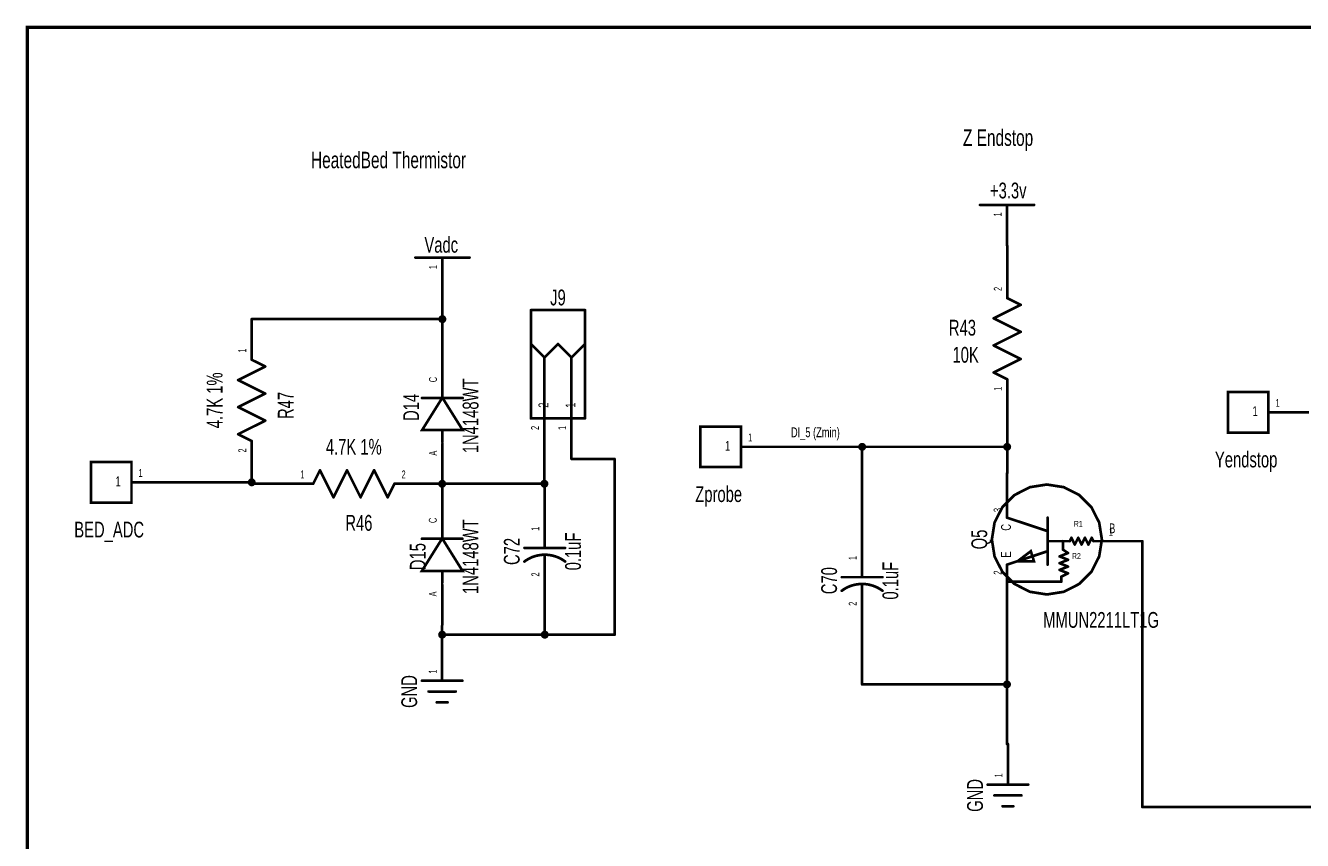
# Model space of a CAD drawing. Extents: x -0.2 to 11.3, y -0.6 to 7.5.
# Tile 3 of 8: x -0.2 to 4.5, y 4.5 to 7.5. Entities that reach past the tile are written whole.
import ezdxf
from ezdxf.enums import TextEntityAlignment as Align

# ---------------------------------------------------------------- set-up
doc = ezdxf.new("R2010")
doc.units = 0
for name, color, linetype in [('Element', 253, 'CONTINUOUS'), ('Net', 50, 'CONTINUOUS'), ('Pin', 50, 'CONTINUOUS'), ('Shapes', 252, 'CONTINUOUS'), ('Titles', 253, 'CONTINUOUS')]:
    doc.layers.add(name, color=color, linetype=linetype)

msp = doc.modelspace()

# ---------------------------------------------------------------- linework, layer by layer
at = {"layer": 'Element', "linetype": 'CONTINUOUS'}
for points, const_width in [([(3.2837, 6.8212), (3.4837, 6.8212)], 0.0098), ([(1.1984, 6.6266), (1.3984, 6.6266)], 0.0098), ([(3.434, 6.4521), (3.384, 6.4771)], 0.0098), ([(1.6249, 6.4325), (1.8249, 6.4325)], 0.0098), ([(1.6249, 6.4325), (1.6249, 6.0325)], 0.0098), ([(1.8249, 6.4325), (1.8249, 6.0325)], 0.0098), ([(3.334, 6.4021), (3.434, 6.4521)], 0.0098), ([(3.434, 6.3521), (3.334, 6.4021)], 0.0098), ([(3.334, 6.3021), (3.434, 6.3521)], 0.0098), ([(1.6249, 6.3075), (1.6749, 6.2575)], 0.0098), ([(1.7249, 6.3075), (1.6749, 6.2575)], 0.0098), ([(1.7249, 6.3075), (1.7749, 6.2575)], 0.0098), ([(1.8249, 6.3075), (1.7749, 6.2575)], 0.0098), ([(3.434, 6.2521), (3.334, 6.3021)], 0.0098), ([(0.6438, 6.2242), (0.5438, 6.1742)], 0.0098), ([(0.5938, 6.2492), (0.6438, 6.2242)], 0.0098), ([(1.6749, 6.2575), (1.6749, 6.0325)], 0.0098), ([(1.7749, 6.2575), (1.7749, 6.0325)], 0.0098), ([(3.334, 6.2021), (3.434, 6.2521)], 0.0098), ([(0.5438, 6.1742), (0.6438, 6.1242)], 0.0098), ([(3.384, 6.1771), (3.334, 6.2021)], 0.0098), ([(1.298, 6.1452), (1.298, 6.1082)], 0.0098), ([(4.3491, 6.1304), (4.1992, 6.1304), (4.1992, 5.9804), (4.3491, 5.9804), (4.3491, 6.1304)], 0.0098), ([(0.6438, 6.1242), (0.5438, 6.0742)], 0.0098), ([(1.298, 6.1092), (1.223, 5.9892), (1.373, 5.9892), (1.298, 6.1092)], 0.0098), ([(1.223, 6.108), (1.373, 6.108)], 0.0098), ([(0.5438, 6.0742), (0.6438, 6.0242)], 0.0098), ([(1.8249, 6.0325), (1.6249, 6.0325)], 0.0098), ([(0.6438, 6.0242), (0.5438, 5.9742)], 0.0098), ([(2.401, 6.0025), (2.2511, 6.0025), (2.2511, 5.8525), (2.401, 5.8525), (2.401, 6.0025)], 0.0098), ([(0.5438, 5.9742), (0.5938, 5.9492)], 0.0098), ([(1.298, 5.9832), (1.298, 5.9452)], 0.0098), ([(0.1499, 5.8714), (0, 5.8714), (0, 5.7214), (0.1499, 5.7214), (0.1499, 5.8714)], 0.0098), ([(0.8209, 5.791), (0.8459, 5.841)], 0.0098), ([(0.8459, 5.841), (0.8959, 5.741)], 0.0098), ([(0.8959, 5.741), (0.9459, 5.841)], 0.0098), ([(0.9459, 5.841), (0.9959, 5.741)], 0.0098), ([(0.9959, 5.741), (1.0459, 5.841)], 0.0098), ([(1.0459, 5.841), (1.0959, 5.741)], 0.0098), ([(1.0959, 5.741), (1.1209, 5.791)], 0.0098), ([(3.3275, 5.5852), (3.3374, 5.5224), (3.3663, 5.4658), (3.4112, 5.4209), (3.4679, 5.392), (3.5306, 5.3821), (3.5934, 5.392), (3.65, 5.4209), (3.695, 5.4658), (3.7238, 5.5224), (3.7338, 5.5852), (3.7238, 5.648), (3.695, 5.7046), (3.65, 5.7495), (3.5934, 5.7784), (3.5306, 5.7883), (3.4679, 5.7784), (3.4112, 5.7495), (3.3663, 5.7046), (3.3374, 5.648), (3.3275, 5.5852)], 0.01), ([(3.3833, 5.666), (3.3833, 5.679)], 0.0098), ([(3.5333, 5.616), (3.3833, 5.666)], 0.0098), ([(3.5333, 5.492), (3.5333, 5.666)], 0.0098), ([(1.2974, 5.6251), (1.2974, 5.5881)], 0.0098), ([(1.2974, 5.5891), (1.2224, 5.4691), (1.3724, 5.4691), (1.2974, 5.5891)], 0.0098), ([(1.2224, 5.5879), (1.3724, 5.5879)], 0.0098), ([(1.6763, 5.591), (1.6763, 5.554)], 0.0098), ([(3.5833, 5.579), (3.5333, 5.579)], 0.0098), ([(3.615, 5.579), (3.5838, 5.579)], 0.0098), ([(3.59, 5.579), (3.59, 5.5477)], 0.0098), ([(3.6213, 5.5915), (3.615, 5.579)], 0.0098), ([(3.6338, 5.5665), (3.6213, 5.5915)], 0.0098), ([(3.6463, 5.5915), (3.6338, 5.5665)], 0.0098), ([(3.6588, 5.5665), (3.6463, 5.5915)], 0.0098), ([(3.6713, 5.5915), (3.6588, 5.5665)], 0.0098), ([(3.6838, 5.5665), (3.6713, 5.5915)], 0.0098), ([(3.6963, 5.5915), (3.6838, 5.5665)], 0.0098), ([(3.7025, 5.579), (3.6963, 5.5915)], 0.0098), ([(3.7338, 5.579), (3.7025, 5.579)], 0.0098), ([(1.7515, 5.5038), (1.7449, 5.5084), (1.738, 5.5127), (1.7309, 5.5164), (1.7235, 5.5197), (1.7159, 5.5225), (1.7082, 5.5248), (1.7003, 5.5266), (1.6924, 5.5279), (1.6843, 5.5287), (1.6763, 5.529), (1.6682, 5.5287), (1.6602, 5.5279), (1.6522, 5.5266), (1.6443, 5.5248), (1.6366, 5.5225), (1.629, 5.5197), (1.6217, 5.5164), (1.6145, 5.5126), (1.6076, 5.5084), (1.601, 5.5038)], 0.01), ([(1.6013, 5.554), (1.7513, 5.554)], 0.0098), ([(1.6763, 5.529), (1.6763, 5.491)], 0.0098), ([(3.5333, 5.542), (3.3833, 5.492)], 0.0098), ([(3.4213, 5.504), (3.4833, 5.504), (3.4713, 5.542), (3.4213, 5.504)], 0.0098), ([(3.6088, 5.5352), (3.5775, 5.5227)], 0.0098), ([(3.5775, 5.5227), (3.6088, 5.5102)], 0.0098), ([(3.59, 5.5477), (3.6088, 5.5352)], 0.0098), ([(2.8483, 5.483), (2.8483, 5.446)], 0.0098), ([(3.3833, 5.479), (3.3833, 5.492)], 0.0098), ([(3.6088, 5.5102), (3.5775, 5.4977)], 0.0098), ([(3.5775, 5.4977), (3.6088, 5.4852)], 0.0098), ([(3.6088, 5.4852), (3.5775, 5.4727)], 0.0098), ([(3.5775, 5.4727), (3.6088, 5.4602)], 0.0098), ([(1.2974, 5.4631), (1.2974, 5.4251)], 0.0098), ([(2.9235, 5.3958), (2.9169, 5.4004), (2.91, 5.4047), (2.9029, 5.4084), (2.8955, 5.4117), (2.8879, 5.4145), (2.8802, 5.4168), (2.8723, 5.4186), (2.8644, 5.4199), (2.8563, 5.4207), (2.8483, 5.421), (2.8402, 5.4207), (2.8322, 5.4199), (2.8242, 5.4186), (2.8163, 5.4168), (2.8086, 5.4145), (2.801, 5.4117), (2.7937, 5.4084), (2.7865, 5.4046), (2.7796, 5.4004), (2.773, 5.3958)], 0.01), ([(2.7733, 5.446), (2.9233, 5.446)], 0.0098), ([(2.8483, 5.421), (2.8483, 5.383)], 0.0098), ([(3.5838, 5.429), (3.39, 5.429)], 0.0098), ([(3.6088, 5.4602), (3.5838, 5.4477)], 0.0098), ([(3.5838, 5.4477), (3.5838, 5.429)], 0.0098), ([(1.2222, 5.0636), (1.3722, 5.0636)], 0.0098), ([(1.2472, 5.0236), (1.3472, 5.0236)], 0.0098), ([(1.2772, 4.9836), (1.3172, 4.9836)], 0.0098), ([(3.3118, 4.6797), (3.4618, 4.6797)], 0.0098), ([(3.3368, 4.6397), (3.4368, 4.6397)], 0.0098), ([(3.3668, 4.5997), (3.4068, 4.5997)], 0.0098)]:
    msp.add_lwpolyline(points, dxfattribs=dict(at, const_width=const_width))
for points, const_width in [([(3.2812, 6.8212, 1), (3.2861, 6.8212, 1), (3.2812, 6.8212, 1)], 0.0049), ([(3.4812, 6.8212, 1), (3.4861, 6.8212, 1), (3.4812, 6.8212, 1)], 0.0049), ([(1.196, 6.6266, 1), (1.2009, 6.6266, 1), (1.196, 6.6266, 1)], 0.0049), ([(1.396, 6.6266, 1), (1.4009, 6.6266, 1), (1.396, 6.6266, 1)], 0.0049), ([(3.3816, 6.4771, 1), (3.3865, 6.4771, 1), (3.3816, 6.4771, 1)], 0.0049), ([(1.6225, 6.4325, 1), (1.6274, 6.4325, 1), (1.6225, 6.4325, 1)], 0.0049), ([(1.6225, 6.4325, 1), (1.6274, 6.4325, 1), (1.6225, 6.4325, 1)], 0.0049), ([(1.8225, 6.4325, 1), (1.8274, 6.4325, 1), (1.8225, 6.4325, 1)], 0.0049), ([(1.8225, 6.4325, 1), (1.8274, 6.4325, 1), (1.8225, 6.4325, 1)], 0.0049), ([(3.4316, 6.4521, 1), (3.4365, 6.4521, 1), (3.4316, 6.4521, 1)], 0.0049), ([(3.4316, 6.4521, 1), (3.4365, 6.4521, 1), (3.4316, 6.4521, 1)], 0.0049), ([(3.3316, 6.4021, 1), (3.3365, 6.4021, 1), (3.3316, 6.4021, 1)], 0.0049), ([(3.3316, 6.4021, 1), (3.3365, 6.4021, 1), (3.3316, 6.4021, 1)], 0.0049), ([(3.4316, 6.3521, 1), (3.4365, 6.3521, 1), (3.4316, 6.3521, 1)], 0.0049), ([(3.4316, 6.3521, 1), (3.4365, 6.3521, 1), (3.4316, 6.3521, 1)], 0.0049), ([(1.6225, 6.3075, 1), (1.6274, 6.3075, 1), (1.6225, 6.3075, 1)], 0.0049), ([(1.7225, 6.3075, 1), (1.7274, 6.3075, 1), (1.7225, 6.3075, 1)], 0.0049), ([(1.7225, 6.3075, 1), (1.7274, 6.3075, 1), (1.7225, 6.3075, 1)], 0.0049), ([(1.8225, 6.3075, 1), (1.8274, 6.3075, 1), (1.8225, 6.3075, 1)], 0.0049), ([(3.3316, 6.3021, 1), (3.3365, 6.3021, 1), (3.3316, 6.3021, 1)], 0.0049), ([(3.3316, 6.3021, 1), (3.3365, 6.3021, 1), (3.3316, 6.3021, 1)], 0.0049), ([(0.5913, 6.2492, 1), (0.5962, 6.2492, 1), (0.5913, 6.2492, 1)], 0.0049), ([(0.6413, 6.2242, 1), (0.6462, 6.2242, 1), (0.6413, 6.2242, 1)], 0.0049), ([(0.6413, 6.2242, 1), (0.6462, 6.2242, 1), (0.6413, 6.2242, 1)], 0.0049), ([(1.6725, 6.2575, 1), (1.6774, 6.2575, 1), (1.6725, 6.2575, 1)], 0.0049), ([(1.6725, 6.2575, 1), (1.6774, 6.2575, 1), (1.6725, 6.2575, 1)], 0.0049), ([(1.6725, 6.2575, 1), (1.6774, 6.2575, 1), (1.6725, 6.2575, 1)], 0.0049), ([(1.7725, 6.2575, 1), (1.7774, 6.2575, 1), (1.7725, 6.2575, 1)], 0.0049), ([(1.7725, 6.2575, 1), (1.7774, 6.2575, 1), (1.7725, 6.2575, 1)], 0.0049), ([(1.7725, 6.2575, 1), (1.7774, 6.2575, 1), (1.7725, 6.2575, 1)], 0.0049), ([(3.4316, 6.2521, 1), (3.4365, 6.2521, 1), (3.4316, 6.2521, 1)], 0.0049), ([(3.4316, 6.2521, 1), (3.4365, 6.2521, 1), (3.4316, 6.2521, 1)], 0.0049), ([(0.5413, 6.1742, 1), (0.5462, 6.1742, 1), (0.5413, 6.1742, 1)], 0.0049), ([(0.5413, 6.1742, 1), (0.5462, 6.1742, 1), (0.5413, 6.1742, 1)], 0.0049), ([(3.3316, 6.2021, 1), (3.3365, 6.2021, 1), (3.3316, 6.2021, 1)], 0.0049), ([(3.3316, 6.2021, 1), (3.3365, 6.2021, 1), (3.3316, 6.2021, 1)], 0.0049), ([(3.3816, 6.1771, 1), (3.3865, 6.1771, 1), (3.3816, 6.1771, 1)], 0.0049), ([(1.2955, 6.1452, 1), (1.3004, 6.1452, 1), (1.2955, 6.1452, 1)], 0.0049), ([(0.6413, 6.1242, 1), (0.6462, 6.1242, 1), (0.6413, 6.1242, 1)], 0.0049), ([(0.6413, 6.1242, 1), (0.6462, 6.1242, 1), (0.6413, 6.1242, 1)], 0.0049), ([(1.2205, 6.108, 1), (1.2254, 6.108, 1), (1.2205, 6.108, 1)], 0.0049), ([(1.2955, 6.1092, 1), (1.3004, 6.1092, 1), (1.2955, 6.1092, 1)], 0.0049), ([(1.2955, 6.1082, 1), (1.3004, 6.1082, 1), (1.2955, 6.1082, 1)], 0.0049), ([(1.3705, 6.108, 1), (1.3754, 6.108, 1), (1.3705, 6.108, 1)], 0.0049), ([(0.5413, 6.0742, 1), (0.5462, 6.0742, 1), (0.5413, 6.0742, 1)], 0.0049), ([(0.5413, 6.0742, 1), (0.5462, 6.0742, 1), (0.5413, 6.0742, 1)], 0.0049), ([(1.6225, 6.0325, 1), (1.6274, 6.0325, 1), (1.6225, 6.0325, 1)], 0.0049), ([(1.6225, 6.0325, 1), (1.6274, 6.0325, 1), (1.6225, 6.0325, 1)], 0.0049), ([(1.6725, 6.0325, 1), (1.6774, 6.0325, 1), (1.6725, 6.0325, 1)], 0.0049), ([(1.7725, 6.0325, 1), (1.7774, 6.0325, 1), (1.7725, 6.0325, 1)], 0.0049), ([(1.8225, 6.0325, 1), (1.8274, 6.0325, 1), (1.8225, 6.0325, 1)], 0.0049), ([(1.8225, 6.0325, 1), (1.8274, 6.0325, 1), (1.8225, 6.0325, 1)], 0.0049), ([(0.6413, 6.0242, 1), (0.6462, 6.0242, 1), (0.6413, 6.0242, 1)], 0.0049), ([(0.6413, 6.0242, 1), (0.6462, 6.0242, 1), (0.6413, 6.0242, 1)], 0.0049), ([(0.5413, 5.9742, 1), (0.5462, 5.9742, 1), (0.5413, 5.9742, 1)], 0.0049), ([(0.5413, 5.9742, 1), (0.5462, 5.9742, 1), (0.5413, 5.9742, 1)], 0.0049), ([(0.5913, 5.9492, 1), (0.5962, 5.9492, 1), (0.5913, 5.9492, 1)], 0.0049), ([(1.2955, 5.9832, 1), (1.3004, 5.9832, 1), (1.2955, 5.9832, 1)], 0.0049), ([(1.2955, 5.9452, 1), (1.3004, 5.9452, 1), (1.2955, 5.9452, 1)], 0.0049), ([(0.8435, 5.841, 1), (0.8484, 5.841, 1), (0.8435, 5.841, 1)], 0.0049), ([(0.8435, 5.841, 1), (0.8484, 5.841, 1), (0.8435, 5.841, 1)], 0.0049), ([(0.9435, 5.841, 1), (0.9484, 5.841, 1), (0.9435, 5.841, 1)], 0.0049), ([(0.9435, 5.841, 1), (0.9484, 5.841, 1), (0.9435, 5.841, 1)], 0.0049), ([(1.0435, 5.841, 1), (1.0484, 5.841, 1), (1.0435, 5.841, 1)], 0.0049), ([(1.0435, 5.841, 1), (1.0484, 5.841, 1), (1.0435, 5.841, 1)], 0.0049), ([(0.8185, 5.791, 1), (0.8234, 5.791, 1), (0.8185, 5.791, 1)], 0.0049), ([(1.1185, 5.791, 1), (1.1234, 5.791, 1), (1.1185, 5.791, 1)], 0.0049), ([(0.8935, 5.741, 1), (0.8984, 5.741, 1), (0.8935, 5.741, 1)], 0.0049), ([(0.8935, 5.741, 1), (0.8984, 5.741, 1), (0.8935, 5.741, 1)], 0.0049), ([(0.9935, 5.741, 1), (0.9984, 5.741, 1), (0.9935, 5.741, 1)], 0.0049), ([(0.9935, 5.741, 1), (0.9984, 5.741, 1), (0.9935, 5.741, 1)], 0.0049), ([(1.0935, 5.741, 1), (1.0984, 5.741, 1), (1.0935, 5.741, 1)], 0.0049), ([(1.0935, 5.741, 1), (1.0984, 5.741, 1), (1.0935, 5.741, 1)], 0.0049), ([(3.3808, 5.679, 1), (3.3857, 5.679, 1), (3.3808, 5.679, 1)], 0.0049), ([(3.3808, 5.666, 1), (3.3857, 5.666, 1), (3.3808, 5.666, 1)], 0.0049), ([(3.3808, 5.666, 1), (3.3857, 5.666, 1), (3.3808, 5.666, 1)], 0.0049), ([(3.5308, 5.666, 1), (3.5357, 5.666, 1), (3.5308, 5.666, 1)], 0.0049), ([(1.2949, 5.6251, 1), (1.2998, 5.6251, 1), (1.2949, 5.6251, 1)], 0.0049), ([(3.5308, 5.616, 1), (3.5357, 5.616, 1), (3.5308, 5.616, 1)], 0.0049), ([(1.2199, 5.5879, 1), (1.2248, 5.5879, 1), (1.2199, 5.5879, 1)], 0.0049), ([(1.2949, 5.5891, 1), (1.2998, 5.5891, 1), (1.2949, 5.5891, 1)], 0.0049), ([(1.2949, 5.5881, 1), (1.2998, 5.5881, 1), (1.2949, 5.5881, 1)], 0.0049), ([(1.3699, 5.5879, 1), (1.3748, 5.5879, 1), (1.3699, 5.5879, 1)], 0.0049), ([(1.6738, 5.591, 1), (1.6787, 5.591, 1), (1.6738, 5.591, 1)], 0.0049), ([(3.325, 5.5852, 1), (3.33, 5.5852, 1), (3.325, 5.5852, 1)], 0.005), ([(3.5308, 5.579, 1), (3.5357, 5.579, 1), (3.5308, 5.579, 1)], 0.0049), ([(3.5808, 5.579, 1), (3.5857, 5.579, 1), (3.5808, 5.579, 1)], 0.0049), ([(3.5813, 5.579, 1), (3.5862, 5.579, 1), (3.5813, 5.579, 1)], 0.0049), ([(3.5875, 5.579, 1), (3.5925, 5.579, 1), (3.5875, 5.579, 1)], 0.0049), ([(3.6125, 5.579, 1), (3.6175, 5.579, 1), (3.6125, 5.579, 1)], 0.0049), ([(3.6125, 5.579, 1), (3.6175, 5.579, 1), (3.6125, 5.579, 1)], 0.0049), ([(3.6188, 5.5915, 1), (3.6237, 5.5915, 1), (3.6188, 5.5915, 1)], 0.0049), ([(3.6188, 5.5915, 1), (3.6237, 5.5915, 1), (3.6188, 5.5915, 1)], 0.0049), ([(3.6313, 5.5665, 1), (3.6362, 5.5665, 1), (3.6313, 5.5665, 1)], 0.0049), ([(3.6313, 5.5665, 1), (3.6362, 5.5665, 1), (3.6313, 5.5665, 1)], 0.0049), ([(3.6438, 5.5915, 1), (3.6487, 5.5915, 1), (3.6438, 5.5915, 1)], 0.0049), ([(3.6438, 5.5915, 1), (3.6487, 5.5915, 1), (3.6438, 5.5915, 1)], 0.0049), ([(3.6563, 5.5665, 1), (3.6612, 5.5665, 1), (3.6563, 5.5665, 1)], 0.0049), ([(3.6563, 5.5665, 1), (3.6612, 5.5665, 1), (3.6563, 5.5665, 1)], 0.0049), ([(3.6688, 5.5915, 1), (3.6737, 5.5915, 1), (3.6688, 5.5915, 1)], 0.0049), ([(3.6688, 5.5915, 1), (3.6737, 5.5915, 1), (3.6688, 5.5915, 1)], 0.0049), ([(3.6813, 5.5665, 1), (3.6862, 5.5665, 1), (3.6813, 5.5665, 1)], 0.0049), ([(3.6813, 5.5665, 1), (3.6862, 5.5665, 1), (3.6813, 5.5665, 1)], 0.0049), ([(3.6938, 5.5915, 1), (3.6987, 5.5915, 1), (3.6938, 5.5915, 1)], 0.0049), ([(3.6938, 5.5915, 1), (3.6987, 5.5915, 1), (3.6938, 5.5915, 1)], 0.0049), ([(3.7, 5.579, 1), (3.705, 5.579, 1), (3.7, 5.579, 1)], 0.0049), ([(3.7, 5.579, 1), (3.705, 5.579, 1), (3.7, 5.579, 1)], 0.0049), ([(3.7313, 5.579, 1), (3.7362, 5.579, 1), (3.7313, 5.579, 1)], 0.0049), ([(1.5988, 5.554, 1), (1.6037, 5.554, 1), (1.5988, 5.554, 1)], 0.0049), ([(1.6738, 5.554, 1), (1.6787, 5.554, 1), (1.6738, 5.554, 1)], 0.0049), ([(1.6738, 5.529, 1), (1.6787, 5.529, 1), (1.6738, 5.529, 1)], 0.0049), ([(1.7488, 5.554, 1), (1.7537, 5.554, 1), (1.7488, 5.554, 1)], 0.0049), ([(3.5308, 5.542, 1), (3.5357, 5.542, 1), (3.5308, 5.542, 1)], 0.0049), ([(3.575, 5.5227, 1), (3.58, 5.5227, 1), (3.575, 5.5227, 1)], 0.0049), ([(3.575, 5.5227, 1), (3.58, 5.5227, 1), (3.575, 5.5227, 1)], 0.0049), ([(3.5875, 5.5477, 1), (3.5925, 5.5477, 1), (3.5875, 5.5477, 1)], 0.0049), ([(3.5875, 5.5477, 1), (3.5925, 5.5477, 1), (3.5875, 5.5477, 1)], 0.0049), ([(3.6063, 5.5352, 1), (3.6112, 5.5352, 1), (3.6063, 5.5352, 1)], 0.0049), ([(3.6063, 5.5352, 1), (3.6112, 5.5352, 1), (3.6063, 5.5352, 1)], 0.0049), ([(1.5985, 5.5038, 1), (1.6035, 5.5038, 1), (1.5985, 5.5038, 1)], 0.005), ([(1.6738, 5.491, 1), (1.6787, 5.491, 1), (1.6738, 5.491, 1)], 0.0049), ([(1.749, 5.5038, 1), (1.754, 5.5038, 1), (1.749, 5.5038, 1)], 0.005), ([(2.8458, 5.483, 1), (2.8507, 5.483, 1), (2.8458, 5.483, 1)], 0.0049), ([(3.3808, 5.492, 1), (3.3857, 5.492, 1), (3.3808, 5.492, 1)], 0.0049), ([(3.3808, 5.492, 1), (3.3857, 5.492, 1), (3.3808, 5.492, 1)], 0.0049), ([(3.3808, 5.479, 1), (3.3857, 5.479, 1), (3.3808, 5.479, 1)], 0.0049), ([(3.4188, 5.504, 1), (3.4237, 5.504, 1), (3.4188, 5.504, 1)], 0.0049), ([(3.5308, 5.492, 1), (3.5357, 5.492, 1), (3.5308, 5.492, 1)], 0.0049), ([(3.575, 5.4977, 1), (3.58, 5.4977, 1), (3.575, 5.4977, 1)], 0.0049), ([(3.575, 5.4977, 1), (3.58, 5.4977, 1), (3.575, 5.4977, 1)], 0.0049), ([(3.575, 5.4727, 1), (3.58, 5.4727, 1), (3.575, 5.4727, 1)], 0.0049), ([(3.575, 5.4727, 1), (3.58, 5.4727, 1), (3.575, 5.4727, 1)], 0.0049), ([(3.6063, 5.5102, 1), (3.6112, 5.5102, 1), (3.6063, 5.5102, 1)], 0.0049), ([(3.6063, 5.5102, 1), (3.6112, 5.5102, 1), (3.6063, 5.5102, 1)], 0.0049), ([(3.6063, 5.4852, 1), (3.6112, 5.4852, 1), (3.6063, 5.4852, 1)], 0.0049), ([(3.6063, 5.4852, 1), (3.6112, 5.4852, 1), (3.6063, 5.4852, 1)], 0.0049), ([(1.2949, 5.4631, 1), (1.2998, 5.4631, 1), (1.2949, 5.4631, 1)], 0.0049), ([(1.2949, 5.4251, 1), (1.2998, 5.4251, 1), (1.2949, 5.4251, 1)], 0.0049), ([(2.7708, 5.446, 1), (2.7757, 5.446, 1), (2.7708, 5.446, 1)], 0.0049), ([(2.8458, 5.446, 1), (2.8507, 5.446, 1), (2.8458, 5.446, 1)], 0.0049), ([(2.8458, 5.421, 1), (2.8507, 5.421, 1), (2.8458, 5.421, 1)], 0.0049), ([(2.9208, 5.446, 1), (2.9257, 5.446, 1), (2.9208, 5.446, 1)], 0.0049), ([(3.3875, 5.429, 1), (3.3925, 5.429, 1), (3.3875, 5.429, 1)], 0.0049), ([(3.5813, 5.4477, 1), (3.5862, 5.4477, 1), (3.5813, 5.4477, 1)], 0.0049), ([(3.5813, 5.4477, 1), (3.5862, 5.4477, 1), (3.5813, 5.4477, 1)], 0.0049), ([(3.5813, 5.429, 1), (3.5862, 5.429, 1), (3.5813, 5.429, 1)], 0.0049), ([(3.5813, 5.429, 1), (3.5862, 5.429, 1), (3.5813, 5.429, 1)], 0.0049), ([(3.6063, 5.4602, 1), (3.6112, 5.4602, 1), (3.6063, 5.4602, 1)], 0.0049), ([(3.6063, 5.4602, 1), (3.6112, 5.4602, 1), (3.6063, 5.4602, 1)], 0.0049), ([(2.7705, 5.3958, 1), (2.7755, 5.3958, 1), (2.7705, 5.3958, 1)], 0.005), ([(2.8458, 5.383, 1), (2.8507, 5.383, 1), (2.8458, 5.383, 1)], 0.0049), ([(2.921, 5.3958, 1), (2.926, 5.3958, 1), (2.921, 5.3958, 1)], 0.005), ([(1.2198, 5.0636, 1), (1.2247, 5.0636, 1), (1.2198, 5.0636, 1)], 0.0049), ([(1.3698, 5.0636, 1), (1.3747, 5.0636, 1), (1.3698, 5.0636, 1)], 0.0049), ([(1.2448, 5.0236, 1), (1.2497, 5.0236, 1), (1.2448, 5.0236, 1)], 0.0049), ([(1.3448, 5.0236, 1), (1.3497, 5.0236, 1), (1.3448, 5.0236, 1)], 0.0049), ([(1.2748, 4.9836, 1), (1.2797, 4.9836, 1), (1.2748, 4.9836, 1)], 0.0049), ([(1.3148, 4.9836, 1), (1.3197, 4.9836, 1), (1.3148, 4.9836, 1)], 0.0049), ([(3.3093, 4.6797, 1), (3.3142, 4.6797, 1), (3.3093, 4.6797, 1)], 0.0049), ([(3.4593, 4.6797, 1), (3.4642, 4.6797, 1), (3.4593, 4.6797, 1)], 0.0049), ([(3.3343, 4.6397, 1), (3.3392, 4.6397, 1), (3.3343, 4.6397, 1)], 0.0049), ([(3.4343, 4.6397, 1), (3.4392, 4.6397, 1), (3.4343, 4.6397, 1)], 0.0049), ([(3.3643, 4.5997, 1), (3.3692, 4.5997, 1), (3.3643, 4.5997, 1)], 0.0049), ([(3.4043, 4.5997, 1), (3.4092, 4.5997, 1), (3.4043, 4.5997, 1)], 0.0049)]:
    msp.add_lwpolyline(points, format="xyb", dxfattribs=dict(at, const_width=const_width))
at = {"layer": 'Net', "linetype": 'CONTINUOUS', "const_width": 0.0098}
for points in [[(3.384, 6.6712), (3.384, 6.6271)], [(1.2984, 6.3992), (1.2984, 6.4766)], [(1.2881, 6.3992), (1.2886, 6.3961), (1.29, 6.3934), (1.2922, 6.3912), (1.2949, 6.3898), (1.298, 6.3893), (1.301, 6.3898), (1.3038, 6.3912), (1.3059, 6.3934), (1.3073, 6.3961), (1.3078, 6.3992), (1.3073, 6.4022), (1.3059, 6.4049), (1.3038, 6.4071), (1.301, 6.4085), (1.298, 6.409), (1.2949, 6.4085), (1.2922, 6.4071), (1.29, 6.4049), (1.2886, 6.4022), (1.2881, 6.3992)], [(0.5938, 6.3992), (1.2984, 6.3992)], [(1.298, 6.3992), (1.298, 6.2897)], [(3.384, 5.829), (3.384, 6.0271)], [(2.8384, 5.9275), (2.8389, 5.9245), (2.8403, 5.9217), (2.8425, 5.9195), (2.8452, 5.9181), (2.8483, 5.9177), (2.8513, 5.9181), (2.854, 5.9195), (2.8562, 5.9217), (2.8576, 5.9245), (2.8581, 5.9275), (2.8576, 5.9305), (2.8562, 5.9333), (2.854, 5.9355), (2.8513, 5.9369), (2.8483, 5.9373), (2.8452, 5.9369), (2.8425, 5.9355), (2.8403, 5.9333), (2.8389, 5.9305), (2.8384, 5.9275)], [(3.3742, 5.9275), (3.3747, 5.9245), (3.3761, 5.9217), (3.3782, 5.9195), (3.381, 5.9181), (3.384, 5.9177), (3.3871, 5.9181), (3.3898, 5.9195), (3.392, 5.9217), (3.3934, 5.9245), (3.3939, 5.9275), (3.3934, 5.9305), (3.392, 5.9333), (3.3898, 5.9355), (3.3871, 5.9369), (3.384, 5.9373), (3.381, 5.9369), (3.3782, 5.9355), (3.3761, 5.9333), (3.3747, 5.9305), (3.3742, 5.9275)], [(2.551, 5.9275), (3.384, 5.9275)], [(2.8483, 5.633), (2.8483, 5.9275)], [(1.6749, 5.791), (1.6749, 5.8825)], [(1.9341, 5.8825), (1.7749, 5.8825)], [(1.9341, 5.2335), (1.9341, 5.8825)], [(0.2999, 5.7964), (0.5938, 5.7964)], [(0.5839, 5.7964), (0.5844, 5.7934), (0.5858, 5.7906), (0.588, 5.7884), (0.5907, 5.787), (0.5938, 5.7866), (0.5968, 5.787), (0.5996, 5.7884), (0.6017, 5.7906), (0.6031, 5.7934), (0.6036, 5.7964), (0.6031, 5.7994), (0.6017, 5.8022), (0.5996, 5.8044), (0.5968, 5.8058), (0.5938, 5.8063), (0.5907, 5.8058), (0.588, 5.8044), (0.5858, 5.8022), (0.5844, 5.7994), (0.5839, 5.7964)], [(0.5938, 5.791), (0.5938, 5.7992)], [(1.2875, 5.791), (1.288, 5.788), (1.2894, 5.7852), (1.2916, 5.7831), (1.2943, 5.7817), (1.2974, 5.7812), (1.3004, 5.7817), (1.3031, 5.7831), (1.3053, 5.7852), (1.3067, 5.788), (1.3072, 5.791), (1.3067, 5.7941), (1.3053, 5.7968), (1.3031, 5.799), (1.3004, 5.8004), (1.2974, 5.8009), (1.2943, 5.8004), (1.2916, 5.799), (1.2894, 5.7968), (1.288, 5.7941), (1.2875, 5.791)], [(1.2875, 5.791), (1.288, 5.788), (1.2894, 5.7852), (1.2916, 5.7831), (1.2943, 5.7817), (1.2974, 5.7812), (1.3004, 5.7817), (1.3031, 5.7831), (1.3053, 5.7852), (1.3067, 5.788), (1.3072, 5.791), (1.3067, 5.7941), (1.3053, 5.7968), (1.3031, 5.799), (1.3004, 5.8004), (1.2974, 5.8009), (1.2943, 5.8004), (1.2916, 5.799), (1.2894, 5.7968), (1.288, 5.7941), (1.2875, 5.791)], [(1.6651, 5.791), (1.6656, 5.788), (1.667, 5.7852), (1.6692, 5.7831), (1.6719, 5.7817), (1.6749, 5.7812), (1.678, 5.7817), (1.6807, 5.7831), (1.6829, 5.7852), (1.6843, 5.788), (1.6848, 5.791), (1.6843, 5.7941), (1.6829, 5.7968), (1.6807, 5.799), (1.678, 5.8004), (1.6749, 5.8009), (1.6719, 5.8004), (1.6692, 5.799), (1.667, 5.7968), (1.6656, 5.7941), (1.6651, 5.791)], [(0.6709, 5.791), (0.5938, 5.791)], [(1.2709, 5.791), (1.2974, 5.791)], [(1.2974, 5.791), (1.2974, 5.7696)], [(1.2974, 5.7887), (1.2974, 5.791)], [(1.2974, 5.791), (1.2974, 5.791)], [(1.2974, 5.791), (1.2974, 5.791)], [(1.2974, 5.791), (1.6763, 5.791)], [(1.6763, 5.791), (1.6763, 5.741)], [(3.8833, 5.579), (3.8833, 4.5965)], [(1.6763, 5.341), (1.6763, 5.2335)], [(3.3833, 4.8297), (3.3833, 5.329)], [(1.2874, 5.2335), (1.2879, 5.2305), (1.2893, 5.2277), (1.2915, 5.2256), (1.2942, 5.2242), (1.2972, 5.2237), (1.3003, 5.2242), (1.303, 5.2256), (1.3052, 5.2277), (1.3066, 5.2305), (1.3071, 5.2335), (1.3066, 5.2366), (1.3052, 5.2393), (1.303, 5.2415), (1.3003, 5.2429), (1.2972, 5.2434), (1.2942, 5.2429), (1.2915, 5.2415), (1.2893, 5.2393), (1.2879, 5.2366), (1.2874, 5.2335)], [(1.2972, 5.2686), (1.2972, 5.2136)], [(1.2972, 5.2335), (1.9341, 5.2335)], [(1.6664, 5.2335), (1.6669, 5.2305), (1.6683, 5.2277), (1.6705, 5.2256), (1.6732, 5.2242), (1.6763, 5.2237), (1.6793, 5.2242), (1.682, 5.2256), (1.6842, 5.2277), (1.6856, 5.2305), (1.6861, 5.2335), (1.6856, 5.2366), (1.6842, 5.2393), (1.682, 5.2415), (1.6793, 5.2429), (1.6763, 5.2434), (1.6732, 5.2429), (1.6705, 5.2415), (1.6683, 5.2393), (1.6669, 5.2366), (1.6664, 5.2335)], [(2.8483, 5.0499), (2.8483, 5.233)], [(3.3833, 5.0499), (2.8483, 5.0499)], [(3.3734, 5.0499), (3.3739, 5.0468), (3.3753, 5.0441), (3.3775, 5.0419), (3.3802, 5.0405), (3.3833, 5.04), (3.3863, 5.0405), (3.389, 5.0419), (3.3912, 5.0441), (3.3926, 5.0468), (3.3931, 5.0499), (3.3926, 5.0529), (3.3912, 5.0556), (3.389, 5.0578), (3.3863, 5.0592), (3.3833, 5.0597), (3.3802, 5.0592), (3.3775, 5.0578), (3.3753, 5.0556), (3.3739, 5.0529), (3.3734, 5.0499)], [(3.8833, 4.5965), (8.4353, 4.5965)]]:
    msp.add_lwpolyline(points, dxfattribs=at)
at = {"layer": 'Net', "linetype": 'CONTINUOUS', "const_width": 0.0049}
for points in [[(3.3816, 6.6712, 1), (3.3865, 6.6712, 1), (3.3816, 6.6712, 1)], [(3.3816, 6.6271, 1), (3.3865, 6.6271, 1), (3.3816, 6.6271, 1)], [(1.296, 6.4766, 1), (1.3009, 6.4766, 1), (1.296, 6.4766, 1)], [(0.5913, 6.3992, 1), (0.5962, 6.3992, 1), (0.5913, 6.3992, 1)], [(1.2857, 6.3992, 1), (1.2906, 6.3992, 1), (1.2857, 6.3992, 1)], [(1.2955, 6.3992, 1), (1.3004, 6.3992, 1), (1.2955, 6.3992, 1)], [(1.296, 6.3992, 1), (1.3009, 6.3992, 1), (1.296, 6.3992, 1)], [(1.296, 6.3992, 1), (1.3009, 6.3992, 1), (1.296, 6.3992, 1)], [(1.2955, 6.2897, 1), (1.3004, 6.2897, 1), (1.2955, 6.2897, 1)], [(3.3816, 6.0271, 1), (3.3865, 6.0271, 1), (3.3816, 6.0271, 1)], [(2.5486, 5.9275, 1), (2.5535, 5.9275, 1), (2.5486, 5.9275, 1)], [(2.836, 5.9275, 1), (2.8409, 5.9275, 1), (2.836, 5.9275, 1)], [(2.8458, 5.9275, 1), (2.8507, 5.9275, 1), (2.8458, 5.9275, 1)], [(3.3717, 5.9275, 1), (3.3767, 5.9275, 1), (3.3717, 5.9275, 1)], [(3.3816, 5.9275, 1), (3.3865, 5.9275, 1), (3.3816, 5.9275, 1)], [(1.6725, 5.8825, 1), (1.6774, 5.8825, 1), (1.6725, 5.8825, 1)], [(1.7725, 5.8825, 1), (1.7774, 5.8825, 1), (1.7725, 5.8825, 1)], [(1.9317, 5.8825, 1), (1.9366, 5.8825, 1), (1.9317, 5.8825, 1)], [(1.9317, 5.8825, 1), (1.9366, 5.8825, 1), (1.9317, 5.8825, 1)], [(0.2974, 5.7964, 1), (0.3024, 5.7964, 1), (0.2974, 5.7964, 1)], [(0.5815, 5.7964, 1), (0.5864, 5.7964, 1), (0.5815, 5.7964, 1)], [(0.5913, 5.7992, 1), (0.5962, 5.7992, 1), (0.5913, 5.7992, 1)], [(0.5913, 5.7964, 1), (0.5962, 5.7964, 1), (0.5913, 5.7964, 1)], [(3.3816, 5.829, 1), (3.3865, 5.829, 1), (3.3816, 5.829, 1)], [(0.5913, 5.791, 1), (0.5962, 5.791, 1), (0.5913, 5.791, 1)], [(0.5913, 5.791, 1), (0.5962, 5.791, 1), (0.5913, 5.791, 1)], [(0.6685, 5.791, 1), (0.6734, 5.791, 1), (0.6685, 5.791, 1)], [(1.2685, 5.791, 1), (1.2734, 5.791, 1), (1.2685, 5.791, 1)], [(1.2851, 5.791, 1), (1.29, 5.791, 1), (1.2851, 5.791, 1)], [(1.2851, 5.791, 1), (1.29, 5.791, 1), (1.2851, 5.791, 1)], [(1.2949, 5.791, 1), (1.2998, 5.791, 1), (1.2949, 5.791, 1)], [(1.2949, 5.791, 1), (1.2998, 5.791, 1), (1.2949, 5.791, 1)], [(1.2949, 5.791, 1), (1.2998, 5.791, 1), (1.2949, 5.791, 1)], [(1.2949, 5.791, 1), (1.2998, 5.791, 1), (1.2949, 5.791, 1)], [(1.2949, 5.791, 1), (1.2998, 5.791, 1), (1.2949, 5.791, 1)], [(1.2949, 5.791, 1), (1.2998, 5.791, 1), (1.2949, 5.791, 1)], [(1.2949, 5.7887, 1), (1.2998, 5.7887, 1), (1.2949, 5.7887, 1)], [(1.2949, 5.7696, 1), (1.2998, 5.7696, 1), (1.2949, 5.7696, 1)], [(1.6626, 5.791, 1), (1.6676, 5.791, 1), (1.6626, 5.791, 1)], [(1.6725, 5.791, 1), (1.6774, 5.791, 1), (1.6725, 5.791, 1)], [(1.6738, 5.791, 1), (1.6787, 5.791, 1), (1.6738, 5.791, 1)], [(1.6738, 5.791, 1), (1.6787, 5.791, 1), (1.6738, 5.791, 1)], [(1.6738, 5.741, 1), (1.6787, 5.741, 1), (1.6738, 5.741, 1)], [(2.8458, 5.633, 1), (2.8507, 5.633, 1), (2.8458, 5.633, 1)], [(3.8808, 5.579, 1), (3.8857, 5.579, 1), (3.8808, 5.579, 1)], [(1.6738, 5.341, 1), (1.6787, 5.341, 1), (1.6738, 5.341, 1)], [(3.3808, 5.329, 1), (3.3857, 5.329, 1), (3.3808, 5.329, 1)], [(1.2849, 5.2335, 1), (1.2899, 5.2335, 1), (1.2849, 5.2335, 1)], [(1.2948, 5.2686, 1), (1.2997, 5.2686, 1), (1.2948, 5.2686, 1)], [(1.2948, 5.2335, 1), (1.2997, 5.2335, 1), (1.2948, 5.2335, 1)], [(1.664, 5.2335, 1), (1.6689, 5.2335, 1), (1.664, 5.2335, 1)], [(1.6738, 5.2335, 1), (1.6787, 5.2335, 1), (1.6738, 5.2335, 1)], [(1.9317, 5.2335, 1), (1.9366, 5.2335, 1), (1.9317, 5.2335, 1)], [(1.9317, 5.2335, 1), (1.9366, 5.2335, 1), (1.9317, 5.2335, 1)], [(2.8458, 5.233, 1), (2.8507, 5.233, 1), (2.8458, 5.233, 1)], [(1.2948, 5.2136, 1), (1.2997, 5.2136, 1), (1.2948, 5.2136, 1)], [(2.8458, 5.0499, 1), (2.8507, 5.0499, 1), (2.8458, 5.0499, 1)], [(2.8458, 5.0499, 1), (2.8507, 5.0499, 1), (2.8458, 5.0499, 1)], [(3.371, 5.0499, 1), (3.3759, 5.0499, 1), (3.371, 5.0499, 1)], [(3.3808, 5.0499, 1), (3.3857, 5.0499, 1), (3.3808, 5.0499, 1)], [(3.3808, 4.8297, 1), (3.3857, 4.8297, 1), (3.3808, 4.8297, 1)], [(3.8808, 4.5965, 1), (3.8857, 4.5965, 1), (3.8808, 4.5965, 1)], [(3.8808, 4.5965, 1), (3.8857, 4.5965, 1), (3.8808, 4.5965, 1)]]:
    msp.add_lwpolyline(points, format="xyb", dxfattribs=at)
at = {"layer": 'Pin', "linetype": 'CONTINUOUS', "const_width": 0.0098}
for points in [[(3.3837, 6.8212), (3.3837, 6.6712)], [(1.2984, 6.6266), (1.2984, 6.4766)], [(3.384, 6.4771), (3.384, 6.6271)], [(0.5938, 6.2492), (0.5938, 6.3992)], [(1.298, 6.1397), (1.298, 6.2897)], [(3.384, 6.1771), (3.384, 6.0271)], [(1.6749, 6.0325), (1.6749, 5.8825)], [(1.7749, 6.0325), (1.7749, 5.8825)], [(4.3491, 6.0554), (4.4991, 6.0554)], [(0.5938, 5.9492), (0.5938, 5.7992)], [(1.298, 5.9387), (1.298, 5.7887)], [(2.401, 5.9275), (2.551, 5.9275)], [(0.1499, 5.7964), (0.2999, 5.7964)], [(3.3833, 5.679), (3.3833, 5.829)], [(0.8209, 5.791), (0.6709, 5.791)], [(1.1209, 5.791), (1.2709, 5.791)], [(1.2974, 5.6196), (1.2974, 5.7696)], [(1.6763, 5.591), (1.6763, 5.741)], [(2.8483, 5.483), (2.8483, 5.633)], [(3.7333, 5.579), (3.8833, 5.579)], [(1.6763, 5.491), (1.6763, 5.341)], [(3.3833, 5.479), (3.3833, 5.329)], [(1.2974, 5.4186), (1.2974, 5.2686)], [(2.8483, 5.383), (2.8483, 5.233)], [(1.2972, 5.0636), (1.2972, 5.2136)], [(3.3868, 4.6797), (3.3868, 4.8297)]]:
    msp.add_lwpolyline(points, dxfattribs=at)
at = {"layer": 'Pin', "linetype": 'CONTINUOUS', "const_width": 0.0049}
for points in [[(3.3812, 6.8212, 1), (3.3861, 6.8212, 1), (3.3812, 6.8212, 1)], [(3.3812, 6.6712, 1), (3.3861, 6.6712, 1), (3.3812, 6.6712, 1)], [(1.296, 6.6266, 1), (1.3009, 6.6266, 1), (1.296, 6.6266, 1)], [(3.3816, 6.6271, 1), (3.3865, 6.6271, 1), (3.3816, 6.6271, 1)], [(1.296, 6.4766, 1), (1.3009, 6.4766, 1), (1.296, 6.4766, 1)], [(3.3816, 6.4771, 1), (3.3865, 6.4771, 1), (3.3816, 6.4771, 1)], [(0.5913, 6.3992, 1), (0.5962, 6.3992, 1), (0.5913, 6.3992, 1)], [(1.2955, 6.2897, 1), (1.3004, 6.2897, 1), (1.2955, 6.2897, 1)], [(0.5913, 6.2492, 1), (0.5962, 6.2492, 1), (0.5913, 6.2492, 1)], [(3.3816, 6.1771, 1), (3.3865, 6.1771, 1), (3.3816, 6.1771, 1)], [(1.2955, 6.1397, 1), (1.3004, 6.1397, 1), (1.2955, 6.1397, 1)], [(1.6725, 6.0325, 1), (1.6774, 6.0325, 1), (1.6725, 6.0325, 1)], [(1.7725, 6.0325, 1), (1.7774, 6.0325, 1), (1.7725, 6.0325, 1)], [(4.3467, 6.0554, 1), (4.3516, 6.0554, 1), (4.3467, 6.0554, 1)], [(3.3816, 6.0271, 1), (3.3865, 6.0271, 1), (3.3816, 6.0271, 1)], [(0.5913, 5.9492, 1), (0.5962, 5.9492, 1), (0.5913, 5.9492, 1)], [(1.2955, 5.9387, 1), (1.3004, 5.9387, 1), (1.2955, 5.9387, 1)], [(2.3986, 5.9275, 1), (2.4035, 5.9275, 1), (2.3986, 5.9275, 1)], [(2.5486, 5.9275, 1), (2.5535, 5.9275, 1), (2.5486, 5.9275, 1)], [(1.6725, 5.8825, 1), (1.6774, 5.8825, 1), (1.6725, 5.8825, 1)], [(1.7725, 5.8825, 1), (1.7774, 5.8825, 1), (1.7725, 5.8825, 1)], [(0.1474, 5.7964, 1), (0.1524, 5.7964, 1), (0.1474, 5.7964, 1)], [(0.2974, 5.7964, 1), (0.3024, 5.7964, 1), (0.2974, 5.7964, 1)], [(0.5913, 5.7992, 1), (0.5962, 5.7992, 1), (0.5913, 5.7992, 1)], [(3.3808, 5.829, 1), (3.3857, 5.829, 1), (3.3808, 5.829, 1)], [(0.6685, 5.791, 1), (0.6734, 5.791, 1), (0.6685, 5.791, 1)], [(0.8185, 5.791, 1), (0.8234, 5.791, 1), (0.8185, 5.791, 1)], [(1.1185, 5.791, 1), (1.1234, 5.791, 1), (1.1185, 5.791, 1)], [(1.2685, 5.791, 1), (1.2734, 5.791, 1), (1.2685, 5.791, 1)], [(1.2949, 5.7696, 1), (1.2998, 5.7696, 1), (1.2949, 5.7696, 1)], [(1.2955, 5.7887, 1), (1.3004, 5.7887, 1), (1.2955, 5.7887, 1)], [(1.6738, 5.741, 1), (1.6787, 5.741, 1), (1.6738, 5.741, 1)], [(3.3808, 5.679, 1), (3.3857, 5.679, 1), (3.3808, 5.679, 1)], [(1.2949, 5.6196, 1), (1.2998, 5.6196, 1), (1.2949, 5.6196, 1)], [(2.8458, 5.633, 1), (2.8507, 5.633, 1), (2.8458, 5.633, 1)], [(1.6738, 5.591, 1), (1.6787, 5.591, 1), (1.6738, 5.591, 1)], [(3.7308, 5.579, 1), (3.7357, 5.579, 1), (3.7308, 5.579, 1)], [(3.8808, 5.579, 1), (3.8857, 5.579, 1), (3.8808, 5.579, 1)], [(1.6738, 5.491, 1), (1.6787, 5.491, 1), (1.6738, 5.491, 1)], [(2.8458, 5.483, 1), (2.8507, 5.483, 1), (2.8458, 5.483, 1)], [(3.3808, 5.479, 1), (3.3857, 5.479, 1), (3.3808, 5.479, 1)], [(1.2949, 5.4186, 1), (1.2998, 5.4186, 1), (1.2949, 5.4186, 1)], [(2.8458, 5.383, 1), (2.8507, 5.383, 1), (2.8458, 5.383, 1)], [(1.6738, 5.341, 1), (1.6787, 5.341, 1), (1.6738, 5.341, 1)], [(3.3808, 5.329, 1), (3.3857, 5.329, 1), (3.3808, 5.329, 1)], [(1.2949, 5.2686, 1), (1.2998, 5.2686, 1), (1.2949, 5.2686, 1)], [(2.8458, 5.233, 1), (2.8507, 5.233, 1), (2.8458, 5.233, 1)], [(1.2948, 5.2136, 1), (1.2997, 5.2136, 1), (1.2948, 5.2136, 1)], [(1.2948, 5.0636, 1), (1.2997, 5.0636, 1), (1.2948, 5.0636, 1)], [(3.3843, 4.8297, 1), (3.3892, 4.8297, 1), (3.3843, 4.8297, 1)], [(3.3843, 4.6797, 1), (3.3892, 4.6797, 1), (3.3843, 4.6797, 1)]]:
    msp.add_lwpolyline(points, format="xyb", dxfattribs=at)
at = {"layer": 'Titles', "linetype": 'CONTINUOUS', "const_width": 0.0131}
msp.add_lwpolyline([(11.2581, -0.5907), (-0.2349, -0.5907), (-0.2349, 7.4773), (11.2581, 7.4773), (11.2581, -0.5907)], dxfattribs=at)

# ---------------------------------------------------------------- texts
at = {"layer": 'Element', "width": 0.7}
for s, p in [('+3.3v', (3.388, 6.8278)), ('Vadc', (1.2939, 6.6273)), ('J9', (1.7249, 6.4325)), ('R43', (3.2187, 6.3209)), ('10K', (3.2306, 6.2209)), ('Yendstop', (4.2666, 5.8341)), ('Zprobe', (2.3185, 5.7062)), ('R46', (0.9897, 5.6001)), ('BED_ADC', (0.0674, 5.5751)), ('MMUN2211LT1G', (3.7307, 5.2415))]:
    msp.add_text(s, height=0.0583, dxfattribs=at).set_placement(p, align=Align.BOTTOM_CENTER)
for s, p in [('4.7K 1%', (0.4278, 6.0992)), ('1N4148WT', (1.373, 6.042)), ('1N4148WT', (1.3724, 5.5219)), ('0.1uF', (1.7515, 5.541)), ('0.1uF', (2.9235, 5.433))]:
    msp.add_text(s, height=0.0583, rotation=90, dxfattribs=at).set_placement(p, align=Align.TOP_CENTER)
for s, p in [('R47', (0.766, 6.0804)), ('D14', (1.2292, 6.0732)), ('Q5', (3.3275, 5.5852)), ('D15', (1.2536, 5.5219)), ('C72', (1.601, 5.541)), ('C70', (2.773, 5.433)), ('GND', (1.2222, 5.0236)), ('GND', (3.3118, 4.6397))]:
    msp.add_text(s, height=0.0583, rotation=90, dxfattribs=at).set_placement(p, align=Align.BOTTOM_CENTER)
msp.add_text('4.7K 1%', height=0.0583, dxfattribs=at).set_placement((0.9709, 5.957), align=Align.TOP_CENTER)
for s, p in [('R1', (3.6301, 5.654)), ('R2', (3.6234, 5.5352))]:
    msp.add_text(s, height=0.0219, dxfattribs=at).set_placement(p, align=Align.TOP_LEFT)
at = {"layer": 'Pin', "width": 0.7}
for s, height, p in [('1', 0.0292, (3.3345, 6.7786)), ('1', 0.0292, (1.2492, 6.5839)), ('2', 0.0292, (3.3348, 6.5034)), ('1', 0.0292, (0.5446, 6.2754)), ('C', 0.0292, (1.2488, 6.166)), ('1', 0.0292, (3.3348, 6.1345)), ('2', 0.0365, (1.6531, 6.0719)), ('1', 0.0365, (1.7531, 6.0719)), ('2', 0.0292, (1.6257, 5.9898)), ('1', 0.0292, (1.7257, 5.9898)), ('2', 0.0292, (0.5446, 5.9065)), ('A', 0.0292, (1.2488, 5.895)), ('C', 0.0292, (1.2481, 5.6459)), ('3', 0.0292, (3.334, 5.6865)), ('1', 0.0292, (1.627, 5.6172)), ('C', 0.0365, (3.3614, 5.6177)), ('1', 0.0292, (2.799, 5.5092)), ('E', 0.0365, (3.3614, 5.5183)), ('2', 0.0292, (1.627, 5.4483)), ('2', 0.0292, (3.334, 5.4551)), ('A', 0.0292, (1.2481, 5.3749)), ('2', 0.0292, (2.799, 5.3403)), ('1', 0.0292, (1.248, 5.0898)), ('1', 0.0292, (3.3375, 4.7059))]:
    msp.add_text(s, height=height, rotation=90, dxfattribs=at).set_placement(p, align=Align.TOP_LEFT)
for s, height, p in [('1', 0.0292, (4.3754, 6.1046)), ('1', 0.0365, (4.2901, 6.0773)), ('1', 0.0365, (2.342, 5.9494)), ('1', 0.0292, (2.4273, 5.9767)), ('1', 0.0365, (0.0908, 5.8183)), ('1', 0.0292, (0.1761, 5.8456)), ('1', 0.0292, (0.7734, 5.8402)), ('2', 0.0292, (1.1472, 5.8402)), ('1', 0.0292, (3.7595, 5.6282)), ('B', 0.0365, (3.7606, 5.6446))]:
    msp.add_text(s, height=height, dxfattribs=at).set_placement(p, align=Align.TOP_LEFT)
at = {"layer": 'Shapes', "width": 0.7}
for s, height, p in [('Z Endstop', 0.0608, (3.3505, 7.0697)), ('HeatedBed Thermistor', 0.0608, (1.0992, 6.9872)), ('DI_5 (Zmin)', 0.0365, (2.6756, 5.9811))]:
    msp.add_text(s, height=height, dxfattribs=at).set_placement(p, align=Align.MIDDLE_CENTER)

doc.saveas('drawing.dxf')
